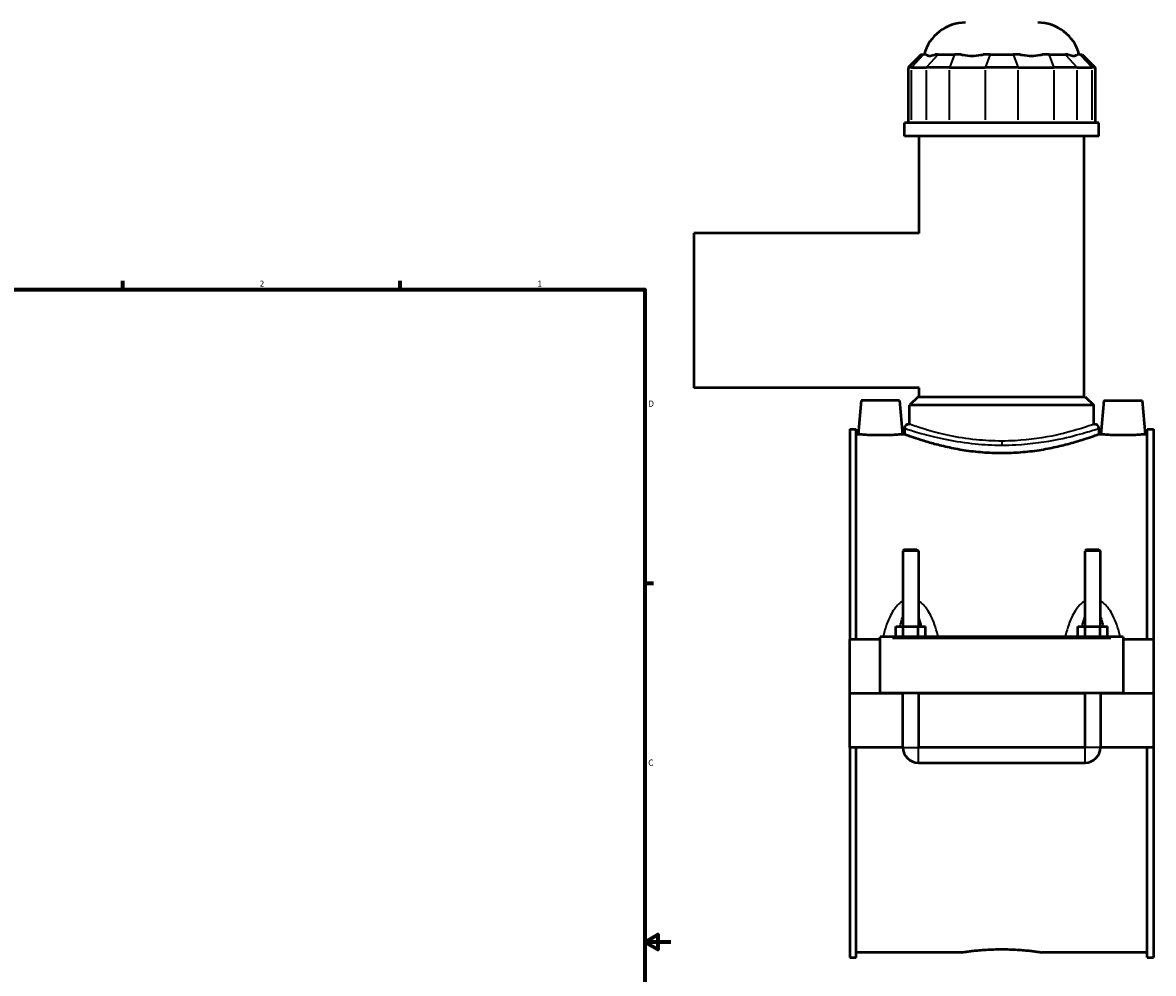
# Model space of a CAD drawing. Header units: inches. Extents: x -1.6 to 49.5, y -2.1 to 48.8.
# Tile 7 of 8: x 24 to 41.3, y 10.5 to 25.1. Entities that reach past the tile are written whole.
import ezdxf

# ---------------------------------------------------------------- set-up
doc = ezdxf.new("R2010")
doc.units = ezdxf.units.IN
doc.header["$MEASUREMENT"] = 0
for name, color, linetype, lineweight in [('Border (ANSI)', 7, 'Continuous', 70), ('Visible (ANSI)', 7, 'Continuous', 50), ('Visible Narrow (ANSI)', 7, 'Continuous', 35)]:
    doc.layers.add(name, color=color, linetype=linetype, lineweight=lineweight)
doc.styles.add('Note Text (ANSI)', font='tahoma.ttf')

# ---------------------------------------------------------------- blocks, each defined once
blk = doc.blocks.new('Borders Default Border')
at = {"layer": 'Border (ANSI)'}
for p, q in [((25.5, 21), (25.5, 21.134)), ((29.75, 21), (29.75, 21.134)), ((33.5, 16.5), (33.634, 16.5))]:
    blk.add_line(p, q, dxfattribs=at)
at = {"layer": 'Border (ANSI)', "flags": 128}
for points in [[(0.5, 1), (0.5, 21), (33.5, 21), (33.5, 1), (0.5, 1)], [(33.9, 11), (33.5, 11), (33.7, 11.115), (33.7, 10.885), (33.5, 11)]]:
    blk.add_lwpolyline(points, dxfattribs=at)
at = {"layer": 'Border (ANSI)', "color": 5, "true_color": 0x0000ff, "char_height": 0.0945, "attachment_point": 7, "style": 'Note Text (ANSI)'}
for s, insert in [('2', (27.596, 21.04)), ('1', (31.854, 21.04)), ('D', (33.553, 19.203)), ('C', (33.552, 13.701))]:
    blk.add_mtext(s, dxfattribs=dict(at, insert=insert))

msp = doc.modelspace()

# ---------------------------------------------------------------- linework, layer by layer
at = {"layer": 'Visible (ANSI)'}
for p, q in [((37.733, 24.6), (37.534, 24.402)), ((37.733, 24.6), (37.768, 24.6)), ((37.811, 24.6), (37.768, 24.6)), ((37.994, 24.6), (37.951, 24.6)), ((37.994, 24.6), (38.245, 24.6)), ((38.349, 24.6), (38.245, 24.6)), ((38.791, 24.6), (38.686, 24.6)), ((38.791, 24.6), (39.145, 24.6)), ((39.25, 24.6), (39.145, 24.6)), ((39.691, 24.6), (39.587, 24.6)), ((39.691, 24.6), (39.942, 24.6)), ((39.985, 24.6), (39.942, 24.6)), ((40.168, 24.6), (40.125, 24.6)), ((40.168, 24.6), (40.203, 24.6)), ((40.203, 24.6), (40.402, 24.402)), ((37.585, 24.402), (37.534, 24.402)), ((37.534, 24.402), (37.534, 23.555)), ((37.585, 24.402), (37.811, 24.402)), ((38.169, 24.402), (37.811, 24.402)), ((38.169, 24.402), (38.715, 24.402)), ((39.221, 24.402), (38.715, 24.402)), ((39.221, 24.402), (39.767, 24.402)), ((40.125, 24.402), (39.767, 24.402)), ((40.125, 24.402), (40.351, 24.402)), ((40.402, 24.402), (40.351, 24.402)), ((40.402, 24.402), (40.402, 23.555)), ((40.456, 23.555), (37.48, 23.555)), ((37.48, 23.346), (37.48, 23.555)), ((40.456, 23.346), (40.456, 23.555)), ((40.456, 23.346), (37.48, 23.346)), ((37.703, 21.861), (37.703, 23.346)), ((40.233, 19.357), (40.233, 23.346)), ((34.248, 21.861), (34.248, 19.495)), ((37.703, 21.861), (34.248, 21.861)), ((37.703, 19.495), (34.248, 19.495)), ((37.703, 19.357), (37.703, 19.495)), ((36.813, 19.299), (36.767, 18.78)), ((37.403, 19.299), (36.813, 19.299)), ((37.403, 19.299), (37.449, 18.78)), ((37.686, 19.357), (37.554, 19.225)), ((37.686, 19.357), (40.249, 19.357)), ((40.249, 19.357), (40.382, 19.225)), ((40.533, 19.299), (40.487, 18.78)), ((40.533, 19.299), (41.123, 19.299)), ((41.123, 19.299), (41.169, 18.78)), ((40.382, 19.225), (37.554, 19.225)), ((37.554, 18.938), (37.554, 19.225)), ((40.382, 18.938), (40.382, 19.225)), ((37.546, 18.938), (37.554, 18.938)), ((40.382, 18.938), (40.39, 18.938)), ((36.643, 18.859), (36.643, 15.638)), ((36.643, 18.859), (36.736, 18.859)), ((36.736, 15.638), (36.736, 18.859)), ((36.767, 18.78), (36.736, 18.78)), ((37.48, 18.78), (37.449, 18.78)), ((37.48, 18.872), (37.48, 18.78)), ((40.456, 18.872), (40.456, 18.78)), ((40.487, 18.78), (40.456, 18.78)), ((41.2, 18.78), (41.169, 18.78)), ((41.2, 15.638), (41.2, 18.859)), ((41.2, 18.859), (41.293, 18.859)), ((41.293, 18.859), (41.293, 15.638)), ((37.478, 17.018), (37.455, 16.994)), ((37.691, 16.994), (37.455, 16.994)), ((37.455, 16.994), (37.455, 15.835)), ((37.478, 17.018), (37.667, 17.018)), ((37.667, 17.018), (37.691, 16.994)), ((37.691, 16.994), (37.691, 15.835)), ((40.268, 17.018), (40.245, 16.994)), ((40.481, 16.994), (40.245, 16.994)), ((40.245, 15.835), (40.245, 16.994)), ((40.268, 17.018), (40.457, 17.018)), ((40.457, 17.018), (40.481, 16.994)), ((40.481, 15.835), (40.481, 16.994)), ((37.346, 15.677), (37.346, 15.835)), ((37.346, 15.835), (37.459, 15.835)), ((37.459, 15.677), (37.459, 15.835)), ((37.459, 15.835), (37.687, 15.835)), ((37.687, 15.677), (37.687, 15.835)), ((37.687, 15.835), (37.8, 15.835)), ((37.8, 15.677), (37.8, 15.835)), ((40.136, 15.677), (40.136, 15.835)), ((40.136, 15.835), (40.249, 15.835)), ((40.249, 15.677), (40.249, 15.835)), ((40.249, 15.835), (40.477, 15.835)), ((40.477, 15.677), (40.477, 15.835)), ((40.477, 15.835), (40.59, 15.835)), ((40.59, 15.677), (40.59, 15.835)), ((37.108, 15.638), (36.643, 15.638)), ((36.643, 14.813), (36.643, 15.638)), ((37.108, 15.658), (37.108, 15.677)), ((40.828, 15.677), (37.108, 15.677)), ((37.108, 14.813), (37.108, 15.658)), ((40.828, 15.677), (40.828, 15.658)), ((40.828, 15.658), (40.828, 14.813)), ((41.293, 15.638), (40.828, 15.638)), ((41.293, 15.638), (41.293, 14.813)), ((36.643, 14.813), (37.108, 14.813)), ((36.643, 13.984), (36.643, 14.809)), ((37.455, 14.809), (36.643, 14.809)), ((40.828, 14.813), (37.108, 14.813)), ((37.455, 14.813), (37.455, 14.809)), ((37.455, 13.984), (37.455, 14.809)), ((37.691, 14.813), (37.691, 14.809)), ((40.245, 14.809), (37.691, 14.809)), ((37.691, 14.809), (37.691, 13.984)), ((40.245, 14.809), (40.245, 14.813)), ((40.245, 13.984), (40.245, 14.809)), ((40.481, 14.809), (40.481, 14.813)), ((41.293, 14.809), (40.481, 14.809)), ((40.481, 14.809), (40.481, 13.984)), ((40.828, 14.813), (41.293, 14.813)), ((41.293, 14.809), (41.293, 13.984)), ((37.455, 13.984), (36.643, 13.984)), ((36.643, 13.984), (36.643, 10.763)), ((36.736, 10.763), (36.736, 13.984)), ((40.245, 13.984), (37.691, 13.984)), ((41.293, 13.984), (40.481, 13.984)), ((41.2, 10.763), (41.2, 13.984)), ((41.293, 13.984), (41.293, 10.763)), ((37.691, 13.748), (40.245, 13.748)), ((36.643, 10.763), (36.736, 10.763)), ((38.351, 10.843), (36.736, 10.843)), ((41.2, 10.843), (39.585, 10.843)), ((41.2, 10.763), (41.293, 10.763))]:
    msp.add_line(p, q, dxfattribs=at)
for centre, radius, start, end in [((38.416, 24.427), 0.661, 90, 164.7909), ((39.52, 24.427), 0.661, 15.2091, 90), ((37.546, 18.872), 0.0661, 90, 180), ((40.39, 18.872), 0.0661, 0, 90), ((37.691, 13.984), 0.236, 180, 270), ((40.245, 13.984), 0.236, 270, 0)]:
    msp.add_arc(centre, radius, start, end, dxfattribs=at)
for points, knots in [([(37.811, 24.6), (37.813, 24.598), (37.816, 24.596), (37.829, 24.585), (37.845, 24.581), (37.864, 24.581), (37.882, 24.581), (37.905, 24.585), (37.938, 24.596), (37.944, 24.598), (37.951, 24.6)], [-0.4425768, -0.4425768, -0.4425768, -0.4425768, -0.3612, -0.3612, 0, 0, 0, 0.3612, 0.3612, 0.4425768, 0.4425768, 0.4425768, 0.4425768]), ([(38.349, 24.6), (38.358, 24.598), (38.368, 24.596), (38.421, 24.585), (38.467, 24.581), (38.511, 24.581), (38.554, 24.581), (38.604, 24.585), (38.664, 24.596), (38.675, 24.598), (38.686, 24.6)], [-0.4425768, -0.4425768, -0.4425768, -0.4425768, -0.3612, -0.3612, 0, 0, 0, 0.3612, 0.3612, 0.4425768, 0.4425768, 0.4425768, 0.4425768]), ([(39.25, 24.6), (39.261, 24.598), (39.272, 24.596), (39.332, 24.585), (39.382, 24.581), (39.425, 24.581), (39.469, 24.581), (39.515, 24.585), (39.568, 24.596), (39.577, 24.598), (39.587, 24.6)], [-0.4425768, -0.4425768, -0.4425768, -0.4425768, -0.3612, -0.3612, 0, 0, 0, 0.3612, 0.3612, 0.4425768, 0.4425768, 0.4425768, 0.4425768]), ([(39.985, 24.6), (39.991, 24.598), (39.998, 24.596), (40.031, 24.585), (40.054, 24.581), (40.072, 24.581), (40.091, 24.581), (40.107, 24.585), (40.12, 24.596), (40.123, 24.598), (40.125, 24.6)], [-0.4425768, -0.4425768, -0.4425768, -0.4425768, -0.3612, -0.3612, 0, 0, 0, 0.3612, 0.3612, 0.4425768, 0.4425768, 0.4425768, 0.4425768]), ([(37.108, 18.765), (37.065, 18.765), (37.019, 18.766), (36.935, 18.768), (36.897, 18.77), (36.837, 18.774), (36.81, 18.776), (36.776, 18.779), (36.767, 18.78), (36.767, 18.78)], [2.614474, 2.614474, 2.614474, 2.614474, 2.941426, 2.941426, 3.268377, 3.268377, 3.595044, 3.595044, 3.921712, 3.921712, 3.921712, 3.921712]), ([(37.449, 18.78), (37.449, 18.78), (37.44, 18.779), (37.406, 18.776), (37.379, 18.774), (37.319, 18.77), (37.281, 18.768), (37.197, 18.766), (37.151, 18.765), (37.108, 18.765)], [6.536186, 6.536186, 6.536186, 6.536186, 6.862853, 6.862853, 7.189521, 7.189521, 7.516472, 7.516472, 7.843423, 7.843423, 7.843423, 7.843423]), ([(38.968, 18.49), (38.874, 18.49), (38.776, 18.494), (38.583, 18.509), (38.487, 18.52), (38.304, 18.548), (38.217, 18.565), (38.055, 18.601), (37.981, 18.619), (37.85, 18.656), (37.789, 18.674), (37.68, 18.709), (37.632, 18.725), (37.556, 18.751), (37.527, 18.762), (37.489, 18.776), (37.48, 18.78), (37.48, 18.78)], [0, 0, 0, 0, 0.719902, 0.719902, 1.439803, 1.439803, 2.159705, 2.159705, 2.879606, 2.879606, 3.598957, 3.598957, 4.318307, 4.318307, 5.037657, 5.037657, 5.757008, 5.757008, 5.757008, 5.757008]), ([(40.456, 18.78), (40.456, 18.78), (40.447, 18.776), (40.409, 18.762), (40.38, 18.751), (40.304, 18.725), (40.256, 18.709), (40.147, 18.674), (40.086, 18.656), (39.955, 18.619), (39.881, 18.601), (39.719, 18.565), (39.632, 18.548), (39.449, 18.52), (39.353, 18.509), (39.16, 18.494), (39.062, 18.49), (38.968, 18.49)], [17.271023, 17.271023, 17.271023, 17.271023, 17.990374, 17.990374, 18.709724, 18.709724, 19.429074, 19.429074, 20.148425, 20.148425, 20.868326, 20.868326, 21.588228, 21.588228, 22.30813, 22.30813, 23.028031, 23.028031, 23.028031, 23.028031]), ([(40.828, 18.765), (40.785, 18.765), (40.739, 18.766), (40.655, 18.768), (40.617, 18.77), (40.557, 18.774), (40.53, 18.776), (40.496, 18.779), (40.487, 18.78), (40.487, 18.78)], [0, 0, 0, 0, 0.326951, 0.326951, 0.653903, 0.653903, 0.98057, 0.98057, 1.307237, 1.307237, 1.307237, 1.307237]), ([(41.169, 18.78), (41.169, 18.78), (41.16, 18.779), (41.126, 18.776), (41.099, 18.774), (41.039, 18.77), (41.001, 18.768), (40.917, 18.766), (40.871, 18.765), (40.828, 18.765)], [3.921712, 3.921712, 3.921712, 3.921712, 4.248379, 4.248379, 4.575046, 4.575046, 4.901997, 4.901997, 5.228949, 5.228949, 5.228949, 5.228949]), ([(38.351, 10.843), (38.351, 10.843), (38.354, 10.843), (38.37, 10.846), (38.382, 10.847), (38.413, 10.852), (38.433, 10.855), (38.478, 10.86), (38.504, 10.864), (38.559, 10.87), (38.59, 10.873), (38.657, 10.879), (38.694, 10.881), (38.77, 10.886), (38.809, 10.888), (38.889, 10.89), (38.929, 10.891), (38.968, 10.891)], [7.100137, 7.100137, 7.100137, 7.100137, 7.395974, 7.395974, 7.69181, 7.69181, 7.987646, 7.987646, 8.283482, 8.283482, 8.579324, 8.579324, 8.875166, 8.875166, 9.171008, 9.171008, 9.46685, 9.46685, 9.46685, 9.46685]), ([(38.968, 10.891), (39.007, 10.891), (39.047, 10.89), (39.127, 10.888), (39.166, 10.886), (39.242, 10.881), (39.279, 10.879), (39.346, 10.873), (39.377, 10.87), (39.432, 10.864), (39.458, 10.86), (39.503, 10.855), (39.522, 10.852), (39.554, 10.847), (39.566, 10.846), (39.582, 10.843), (39.585, 10.843), (39.585, 10.843)], [0, 0, 0, 0, 0.295842, 0.295842, 0.591684, 0.591684, 0.887526, 0.887526, 1.183368, 1.183368, 1.479204, 1.479204, 1.77504, 1.77504, 2.070876, 2.070876, 2.366712, 2.366712, 2.366712, 2.366712])]:
    msp.add_open_spline(points, degree=3, knots=knots, dxfattribs=at)
at = {"layer": 'Visible Narrow (ANSI)'}
for p, q in [((37.759, 24.59), (37.594, 24.412)), ((37.985, 24.59), (37.82, 24.412)), ((38.241, 24.59), (38.173, 24.412)), ((38.787, 24.59), (38.719, 24.412)), ((39.149, 24.59), (39.217, 24.412)), ((39.695, 24.59), (39.763, 24.412)), ((39.951, 24.59), (40.116, 24.412)), ((40.177, 24.59), (40.342, 24.412)), ((37.585, 23.597), (37.585, 24.359)), ((37.811, 24.359), (37.811, 23.597)), ((38.169, 23.597), (38.169, 24.359)), ((38.715, 24.359), (38.715, 23.597)), ((39.221, 23.597), (39.221, 24.359)), ((39.767, 24.359), (39.767, 23.597)), ((40.125, 23.597), (40.125, 24.359)), ((40.351, 24.359), (40.351, 23.597)), ((38.968, 18.675), (38.968, 18.619)), ((37.294, 15.658), (40.642, 15.658)), ((37.456, 13.984), (37.69, 13.984)), ((37.691, 13.75), (37.691, 13.983)), ((40.245, 13.75), (40.245, 13.983)), ((40.48, 13.984), (40.246, 13.984))]:
    msp.add_line(p, q, dxfattribs=at)
for points, knots in [([(38.968, 18.677), (38.837, 18.677), (38.706, 18.684), (38.431, 18.712), (38.29, 18.736), (38.036, 18.789), (37.923, 18.819), (37.722, 18.878), (37.641, 18.905), (37.562, 18.932), (37.546, 18.938), (37.546, 18.938)], [11.504081, 11.504081, 11.504081, 11.504081, 12.508458, 12.508458, 13.701281, 13.701281, 14.903704, 14.903704, 16.305537, 16.305537, 17.256123, 17.256123, 17.256123, 17.256123]), ([(40.39, 18.938), (40.39, 18.938), (40.384, 18.936), (40.343, 18.922), (40.281, 18.9), (40.091, 18.841), (39.96, 18.803), (39.621, 18.729), (39.403, 18.695), (39.107, 18.679), (39.037, 18.677), (38.968, 18.677)], [28.760193, 28.760193, 28.760193, 28.760193, 29.341538, 29.341538, 30.722246, 30.722246, 32.212701, 32.212701, 33.979954, 33.979954, 34.512244, 34.512244, 34.512244, 34.512244]), ([(37.48, 18.872), (37.48, 18.872), (37.497, 18.866), (37.58, 18.84), (37.664, 18.812), (37.875, 18.755), (37.993, 18.726), (38.259, 18.673), (38.406, 18.65), (38.694, 18.622), (38.831, 18.615), (38.968, 18.615)], [-17.256123, -17.256123, -17.256123, -17.256123, -16.305537, -16.305537, -14.903704, -14.903704, -13.701281, -13.701281, -12.508458, -12.508458, -11.504081, -11.504081, -11.504081, -11.504081]), ([(38.968, 18.615), (39.041, 18.615), (39.113, 18.617), (39.424, 18.633), (39.651, 18.666), (40.006, 18.739), (40.143, 18.776), (40.342, 18.834), (40.407, 18.856), (40.45, 18.87), (40.456, 18.872), (40.456, 18.872)], [-34.512244, -34.512244, -34.512244, -34.512244, -33.979954, -33.979954, -32.212701, -32.212701, -30.722246, -30.722246, -29.341538, -29.341538, -28.760193, -28.760193, -28.760193, -28.760193]), ([(37.455, 16.225), (37.448, 16.221), (37.442, 16.218), (37.413, 16.199), (37.392, 16.181), (37.355, 16.144), (37.339, 16.124), (37.301, 16.072), (37.282, 16.039), (37.241, 15.96), (37.222, 15.913), (37.186, 15.811), (37.171, 15.756), (37.156, 15.692), (37.154, 15.685), (37.152, 15.677)], [-2.361291, -2.361291, -2.361291, -2.361291, -2.303786, -2.303786, -2.099015, -2.099015, -1.908403, -1.908403, -1.622812, -1.622812, -1.251543, -1.251543, -0.835598, -0.835598, -0.781259, -0.781259, -0.781259, -0.781259]), ([(37.994, 15.677), (37.992, 15.685), (37.99, 15.692), (37.975, 15.756), (37.959, 15.811), (37.924, 15.913), (37.905, 15.96), (37.864, 16.039), (37.845, 16.072), (37.807, 16.124), (37.791, 16.144), (37.754, 16.181), (37.733, 16.199), (37.704, 16.218), (37.698, 16.221), (37.691, 16.225)], [-4.568337, -4.568337, -4.568337, -4.568337, -4.513998, -4.513998, -4.098053, -4.098053, -3.726784, -3.726784, -3.441193, -3.441193, -3.250581, -3.250581, -3.04581, -3.04581, -2.988305, -2.988305, -2.988305, -2.988305]), ([(40.245, 16.225), (40.238, 16.221), (40.232, 16.218), (40.203, 16.199), (40.182, 16.181), (40.145, 16.144), (40.129, 16.124), (40.091, 16.072), (40.072, 16.039), (40.031, 15.96), (40.012, 15.913), (39.976, 15.811), (39.961, 15.756), (39.946, 15.692), (39.944, 15.685), (39.942, 15.677)], [-2.36167, -2.36167, -2.36167, -2.36167, -2.304165, -2.304165, -2.099394, -2.099394, -1.908781, -1.908781, -1.623189, -1.623189, -1.251919, -1.251919, -0.83598, -0.83598, -0.781638, -0.781638, -0.781638, -0.781638]), ([(40.784, 15.677), (40.782, 15.685), (40.78, 15.692), (40.765, 15.756), (40.749, 15.811), (40.714, 15.913), (40.695, 15.96), (40.654, 16.039), (40.635, 16.072), (40.597, 16.124), (40.581, 16.144), (40.544, 16.181), (40.523, 16.199), (40.494, 16.218), (40.488, 16.221), (40.481, 16.225)], [-4.568716, -4.568716, -4.568716, -4.568716, -4.514375, -4.514375, -4.098435, -4.098435, -3.727166, -3.727166, -3.441574, -3.441574, -3.250961, -3.250961, -3.04619, -3.04619, -2.988684, -2.988684, -2.988684, -2.988684]), ([(37.411, 15.835), (37.416, 15.859), (37.421, 15.882), (37.435, 15.936), (37.444, 15.966), (37.455, 15.994)], [1.4153044, 1.4153044, 1.4153044, 1.4153044, 1.6228116, 1.6228116, 1.9034282, 1.9034282, 1.9034282, 1.9034282]), ([(37.691, 15.994), (37.701, 15.966), (37.711, 15.936), (37.725, 15.882), (37.73, 15.859), (37.735, 15.835)], [3.4461679, 3.4461679, 3.4461679, 3.4461679, 3.7267844, 3.7267844, 3.9342916, 3.9342916, 3.9342916, 3.9342916]), ([(40.201, 15.835), (40.206, 15.859), (40.211, 15.882), (40.225, 15.936), (40.234, 15.966), (40.245, 15.994)], [1.4156837, 1.4156837, 1.4156837, 1.4156837, 1.6231887, 1.6231887, 1.9038075, 1.9038075, 1.9038075, 1.9038075]), ([(40.481, 15.994), (40.491, 15.966), (40.501, 15.936), (40.515, 15.882), (40.52, 15.859), (40.525, 15.835)], [3.4465472, 3.4465472, 3.4465472, 3.4465472, 3.7271659, 3.7271659, 3.9346709, 3.9346709, 3.9346709, 3.9346709])]:
    msp.add_open_spline(points, degree=3, knots=knots, dxfattribs=at)

# ---------------------------------------------------------------- block references
msp.add_blockref('Borders Default Border', (0, 0))

doc.saveas('drawing.dxf')
